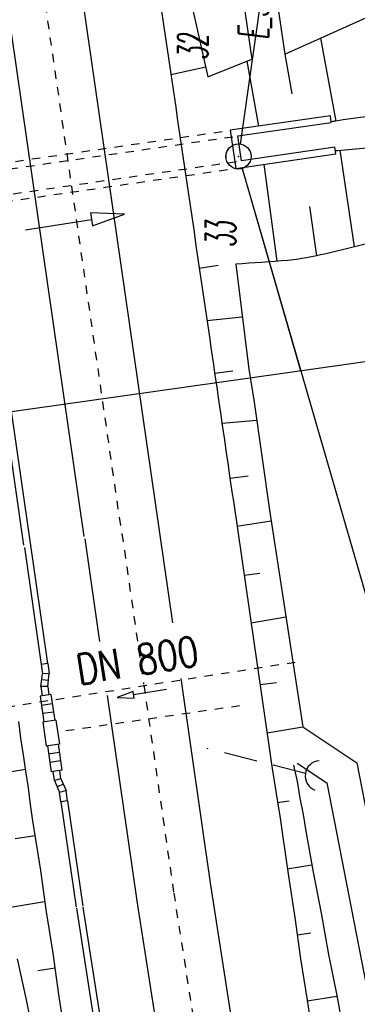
# Model space of a CAD drawing. Extents: x 446457 to 447032, y 444506 to 445688.
# Tile 18 of 83: x 446741 to 446762, y 444675 to 444734. Entities that reach past the tile are written whole.
import ezdxf

# ---------------------------------------------------------------- set-up
doc = ezdxf.new("R2010")
doc.units = 0
doc.header["$LTSCALE"] = 2
doc.header["$MEASUREMENT"] = 0
for name, pattern in [('ACAD_ISO10W100W', [0.5, 0.25, -0.25]), ('AUSGEZOGEN', [0]), ('GESTRICH-X2', [1.5, 1, -0.5]), ('STRICHLINIEX2', [0.5, 0.25, -0.25])]:
    doc.linetypes.add(name, pattern=pattern)
doc.layers.get('0').update_dxf_attribs({"linetype": 'AUSGEZOGEN'})
for name, color, linetype in [('203-GRENZL-BAB', 7, 'AUSGEZOGEN'), ('203-GRENZP-BAB', 7, 'AUSGEZOGEN'), ('204-GRENZL-BAB', 7, 'AUSGEZOGEN'), ('204-GRENZP-BAB', 7, 'AUSGEZOGEN'), ('ANMERKUNG', 7, 'CONTINUOUS'), ('BOESCHG', 250, 'AUSGEZOGEN'), ('DB-Bahnachse', 7, 'CONTINUOUS'), ('DB-Böschungen', 15, 'CONTINUOUS'), ('DB-Durchlass_Tandl', 15, 'CONTINUOUS'), ('DB-Durchlässe', 15, 'CONTINUOUS'), ('DB-Gleisachse', 7, 'CONTINUOUS'), ('DB-Ingenieurbauwerke', 15, 'CONTINUOUS'), ('DB-Kabelanlagen', 15, 'CONTINUOUS'), ('DB-Regenrückhaltebecken_Vorflutgra', 15, 'CONTINUOUS'), ('DURCHL', 200, 'GESTRICH-X2'), ('FBRTOP', 250, 'AUSGEZOGEN'), ('GEBAEUDE', 7, 'AUSGEZOGEN'), ('GRABEN', 250, 'AUSGEZOGEN'), ('MULDE', 250, 'AUSGEZOGEN'), ('Planeinteilung', 250, 'CONTINUOUS'), ('RAHMEN', 7, 'AUSGEZOGEN'), ('SCHSYMBOL', 200, 'AUSGEZOGEN')]:
    doc.layers.add(name, color=color, linetype=linetype)
doc.styles.add('ROMANS', font='romans.shx', dxfattribs={"width": 0.8})

# ---------------------------------------------------------------- blocks, each defined once
blk = doc.blocks.new('DL')
at = {"color": 0}
blk.add_arc((-0.311, 0.025), 0.91, 282.5363, 77.4637, dxfattribs=at)
blk.add_point((0.597, 0.003), dxfattribs=at)
blk = doc.blocks.new('1135420')
at = {"layer": 'RAHMEN'}
blk.add_line((950, 5), (950, 415), dxfattribs=at)
blk = doc.blocks.new('GST')
at = {"color": 0}
blk.add_circle((0, 0), 0.75, dxfattribs=at)
blk.add_point((0, 0), dxfattribs=at)

msp = doc.modelspace()

# ---------------------------------------------------------------- linework, layer by layer
at = {"layer": '203-GRENZL-BAB', "flags": 128}
for points in [[(446760.974, 444771.638), (446754.515, 444726.233)], [(446754.62, 444724.77), (446758.127, 444712.686)]]:
    msp.add_lwpolyline(points, dxfattribs=at)
at = {"layer": '204-GRENZL-BAB', "flags": 128}
for points in [[(446760.974, 444771.638), (446754.516, 444726.232)], [(446754.62, 444724.769), (446770.271, 444670.85)]]:
    msp.add_lwpolyline(points, dxfattribs=at)
at = {"layer": 'BOESCHG'}
for p, q in [((446759.326, 444732.572), (446760.233, 444727.61)), ((446757.191, 444731.609), (446757.602, 444729.229)), ((446754.907, 444731.191), (446755.597, 444727.295)), ((446761.347, 444720.077), (446760.497, 444725.863)), ((446756.717, 444719.22), (446755.947, 444725.022)), ((446759.094, 444719.555), (446758.682, 444722.5))]:
    msp.add_line(p, q, dxfattribs=at)
at = {"layer": 'BOESCHG', "flags": 128}
for points in [[(446723.587, 444944.87), (446726.197, 444918.512), (446750.777, 444738.272), (446752.581, 444730.261)], [(446757.191, 444731.609), (446764.564, 444734.937)], [(446752.581, 444730.261), (446755.213, 444731.313)], [(446754.243, 444719.058), (446755.027, 444712.764)]]:
    msp.add_lwpolyline(points, dxfattribs=at)
at = {"layer": 'BOESCHG'}
msp.add_lwpolyline([(446767.577, 444721.809, 0.013922), (446763.848, 444720.778, -0.024833), (446758.667, 444719.467, -0.026517), (446757.367, 444719.277, -0.011112), (446754.243, 444719.058)], format="xyb", dxfattribs=at)
msp.add_lwpolyline([(446755.027, 444712.764), (446755.355, 444710.8), (446756.266, 444704.34), (446758.266, 444691.375)], dxfattribs=at)
at = {"layer": 'DB-Bahnachse', "linetype": 'ACAD_ISO10W100W'}
for p, q in [((446740.129, 444753.398), (446747.384, 444703.088)), ((446747.434, 444702.938), (446748.733, 444693.924)), ((446748.742, 444693.864), (446750.533, 444681.438)), ((446750.533, 444681.438), (446754.282, 444657.432))]:
    msp.add_line(p, q, dxfattribs=at)
at = {"layer": 'DB-Böschungen'}
for p, q in [((446750.364, 444730.384), (446752.449, 444730.853)), ((446752.061, 444718.818), (446753.194, 444718.98)), ((446752.522, 444715.672), (446754.636, 444715.903)), ((446752.982, 444712.533), (446754.062, 444712.659)), ((446753.421, 444709.534), (446755.507, 444709.72)), ((446753.901, 444706.241), (446754.991, 444706.398)), ((446754.319, 444703.369), (446756.366, 444703.694)), ((446754.743, 444700.456), (446755.677, 444700.577)), ((446755.158, 444697.605), (446757.249, 444697.966)), ((446755.696, 444693.905), (446756.689, 444694.032)), ((446756.116, 444691.014), (446758.266, 444691.375))]:
    msp.add_line(p, q, dxfattribs=at)
at = {"layer": 'DB-Böschungen', "linetype": 'Continuous'}
for p, q in [((446741.25, 444691.691), (446741.357, 444690.696)), ((446741.357, 444690.696), (446741.513, 444689.708)), ((446741.513, 444689.708), (446741.669, 444688.72)), ((446757.71, 444689.08), (446757.915, 444688.1)), ((446741.654, 444688.819), (446739.283, 444688.444)), ((446741.669, 444688.72), (446741.825, 444687.733)), ((446756.426, 444688.877), (446756.582, 444687.889)), ((446756.582, 444687.889), (446756.738, 444686.901)), ((446757.915, 444688.1), (446758.072, 444687.112)), ((446741.825, 444687.733), (446741.932, 444686.737)), ((446741.932, 444686.737), (446742.088, 444685.749)), ((446756.738, 444686.901), (446756.894, 444685.914)), ((446756.746, 444686.852), (446757.437, 444686.961)), ((446758.072, 444687.112), (446758.277, 444686.132)), ((446758.277, 444686.132), (446758.433, 444685.145)), ((446742.088, 444685.749), (446742.244, 444684.762)), ((446756.894, 444685.914), (446757.051, 444684.926)), ((446757.051, 444684.926), (446757.392, 444682.449)), ((446758.433, 444685.145), (446758.873, 444682.683)), ((446742.229, 444684.86), (446741.044, 444684.673)), ((446742.244, 444684.762), (446742.401, 444683.774)), ((446742.401, 444683.774), (446742.557, 444682.786)), ((446742.557, 444682.786), (446742.898, 444680.309)), ((446757.321, 444682.893), (446758.803, 444683.128)), ((446758.873, 444682.683), (446759.362, 444680.229)), ((446757.392, 444682.449), (446757.782, 444679.98)), ((446742.804, 444680.902), (446740.532, 444680.542)), ((446742.898, 444680.309), (446743.288, 444677.84)), ((446759.362, 444680.229), (446759.802, 444677.768)), ((446757.782, 444679.98), (446758.123, 444677.502)), ((446757.946, 444678.942), (446758.736, 444679.067)), ((446743.288, 444677.84), (446743.629, 444675.362)), ((446741.165, 444677.504), (446741.703, 444675.058)), ((446758.123, 444677.502), (446758.514, 444675.033)), ((446759.802, 444677.768), (446760.291, 444675.314)), ((446743.429, 444676.951), (446742.392, 444676.787)), ((446741.49, 444676.087), (446741.477, 444676.085)), ((446741.703, 444675.058), (446742.193, 444672.604)), ((446743.629, 444675.362), (446744.02, 444672.893)), ((446758.514, 444675.033), (446758.904, 444672.564)), ((446758.521, 444674.984), (446760.299, 444675.265)), ((446760.291, 444675.314), (446760.731, 444672.853))]:
    msp.add_line(p, q, dxfattribs=at)
at = {"layer": 'DB-Böschungen'}
msp.add_lwpolyline([(446720.197, 444947.158, 0), (446720.588, 444944.34, -0.000021), (446721.861, 444935.165, -0.000029), (446722.786, 444928.49, -0.002076), (446723.586, 444922.54, 0.002062), (446724.385, 444916.59, 0.000001), (446725.21, 444910.64, -0.000001), (446726.034, 444904.69), (446727.684, 444892.79, -0.000854), (446728.612, 444886.001, 0.000446), (446730.382, 444872.99, 0.000157), (446732.831, 444855.14, 0.000129), (446735.829, 444833.389, 0.000159), (446738.898, 444811.216, 0.000371), (446740.226, 444801.689, 0.000108), (446740.815, 444797.499, 0.000023), (446743.574, 444777.889, 0.000089), (446747.32, 444751.314, 0.000421), (446748.115, 444745.715, 0.00098), (446748.299, 444744.447, -0.000042), (446752.686, 444714.558, -0.000256), (446753.859, 444706.53, -0.000116), (446756.426, 444688.877)], format="xyb", dxfattribs=at)
at = {"layer": 'DB-Durchlass_Tandl', "linetype": 'STRICHLINIEX2'}
for p, q in [((446733.786, 444723.745), (446754.373, 444726.715)), ((446734.125, 444724.198), (446753.92, 444727.053)), ((446734, 444722.261), (446754.587, 444725.23)), ((446734.453, 444721.922), (446754.248, 444724.777))]:
    msp.add_line(p, q, dxfattribs=at)
at = {"layer": 'DB-Durchlass_Tandl', "linetype": 'Continuous'}
for p, q in [((446747.583, 444722.044), (446745.545, 444722.123)), ((446745.545, 444722.123), (446745.671, 444721.333)), ((446745.671, 444721.333), (446747.583, 444722.044)), ((446741.658, 444721.097), (446745.608, 444721.728))]:
    msp.add_line(p, q, dxfattribs=at)
at = {"layer": 'DB-Durchlässe', "linetype": 'STRICHLINIEX2'}
msp.add_line((446757.81, 444695.232), (446738.926, 444692.293), dxfattribs=at)
at = {"layer": 'DB-Durchlässe', "linetype": 'Continuous'}
for p, q in [((446748.1, 444693.491), (446747.144, 444693.136)), ((446748.163, 444693.096), (446748.1, 444693.491)), ((446750.106, 444693.609), (446748.131, 444693.293)), ((446747.144, 444693.136), (446748.163, 444693.096))]:
    msp.add_line(p, q, dxfattribs=at)
at = {"layer": 'DB-Gleisachse', "linetype": 'Continuous'}
for p, q in [((446735.369, 444802.161), (446750.449, 444697.605)), ((446730.915, 444801.518), (446745.157, 444702.767)), ((446745.207, 444702.617), (446746.093, 444696.475)), ((446750.956, 444694.275), (446752.76, 444681.759)), ((446746.557, 444693.249), (446748.306, 444681.117)), ((446752.756, 444681.785), (446768.248, 444582.584)), ((446748.31, 444681.091), (446763.802, 444581.89))]:
    msp.add_line(p, q, dxfattribs=at)
at = {"layer": 'DB-Ingenieurbauwerke'}
for p, q in [((446759.908, 444727.917), (446753.92, 444727.053)), ((446759.965, 444727.521), (446759.908, 444727.917)), ((446754.373, 444726.714), (446759.965, 444727.521)), ((446753.92, 444727.053), (446754.248, 444724.777)), ((446754.587, 444725.23), (446754.373, 444726.714)), ((446754.248, 444724.777), (446760.236, 444725.64)), ((446760.179, 444726.036), (446754.587, 444725.23)), ((446760.236, 444725.64), (446760.179, 444726.036))]:
    msp.add_line(p, q, dxfattribs=at)
at = {"layer": 'DB-Kabelanlagen', "linetype": 'Continuous'}
for p, q in [((446727.303, 444800.997), (446741.545, 444702.246)), ((446727.699, 444801.054), (446742.971, 444695.158)), ((446741.595, 444702.097), (446742.602, 444695.105)), ((446742.993, 444695.161), (446742.597, 444695.104)), ((446742.597, 444695.104), (446742.676, 444694.553)), ((446742.993, 444695.161), (446743.08, 444694.558)), ((446742.585, 444693.786), (446742.676, 444694.553)), ((446743.08, 444694.558), (446742.676, 444694.553)), ((446742.988, 444693.791), (446743.08, 444694.558)), ((446742.988, 444693.791), (446742.585, 444693.786)), ((446742.585, 444693.786), (446742.665, 444693.235)), ((446743.031, 444694.148), (446742.634, 444694.196)), ((446742.988, 444693.791), (446743.06, 444693.292)), ((446743.184, 444693.31), (446742.541, 444693.217)), ((446742.541, 444693.217), (446742.764, 444691.673)), ((446743.184, 444693.31), (446743.407, 444691.766)), ((446743.264, 444692.756), (446742.621, 444692.663)), ((446743.336, 444692.261), (446742.692, 444692.168)), ((446743.481, 444691.777), (446742.689, 444691.662)), ((446742.689, 444691.662), (446742.896, 444690.227)), ((446743.481, 444691.777), (446743.688, 444690.341)), ((446743.688, 444690.341), (446742.896, 444690.227)), ((446742.971, 444690.238), (446743.193, 444688.694)), ((446743.614, 444690.331), (446743.837, 444688.787)), ((446743.685, 444689.836), (446743.042, 444689.743)), ((446743.757, 444689.341), (446743.114, 444689.248)), ((446743.837, 444688.787), (446743.193, 444688.694)), ((446743.397, 444688.161), (446743.317, 444688.712)), ((446743.785, 444688.27), (446743.713, 444688.769)), ((446743.785, 444688.27), (446743.397, 444688.161)), ((446743.397, 444688.161), (446743.701, 444687.45)), ((446743.927, 444687.939), (446743.559, 444687.781)), ((446743.785, 444688.27), (446744.09, 444687.56)), ((446744.09, 444687.56), (446743.701, 444687.45)), ((446743.781, 444686.9), (446743.701, 444687.45)), ((446744.177, 444686.957), (446744.09, 444687.56)), ((446744.176, 444686.957), (446743.78, 444686.9)), ((446743.785, 444686.901), (446744.693, 444680.597)), ((446744.18, 444686.958), (446745.089, 444680.654)), ((446744.703, 444680.528), (446760.195, 444581.327)), ((446745.099, 444680.589), (446760.591, 444581.388))]:
    msp.add_line(p, q, dxfattribs=at)
at = {"layer": 'DB-Kabelanlagen', "linetype": 'STRICHLINIEX2'}
msp.add_line((446754.476, 444692.63), (446743.574, 444691.058), dxfattribs=at)
at = {"layer": 'DB-Regenrückhaltebecken_Vorflutgra', "linetype": 'Continuous'}
msp.add_line((446741.49, 444676.087), (446741.477, 444676.085), dxfattribs=at)
msp.add_line((446741.49, 444676.087), (446741.477, 444676.085), dxfattribs=at)
at = {"layer": 'DURCHL'}
msp.add_line((446758.415, 444688.596), (446752.529, 444690.073), dxfattribs=at)
at = {"layer": 'FBRTOP', "const_width": 0.5}
for points in [[(446727.61, 445203.657, 0.000005), (446731.551, 445175.831, 0.000006)], [(446734.439, 445155.439, 0.000005), (446738.345, 445127.869, 0.000006), (446741.348, 445106.672, 0.000262)], [(446741.69, 445219.137, -0.000001), (446752.968, 445139.575, -0.000002), (446759.232, 445095.374), (446773.265, 444996.363), (446787.298, 444897.353, -0.000001), (446796.069, 444835.471, 0.000001), (446804.839, 444773.59, 0.000003), (446813.61, 444711.708, -0.000002), (446822.381, 444649.827, -0.000001), (446829.398, 444600.321, 0.000001), (446836.414, 444550.816, 0.000001), (446838.343, 444537.206, -0.000003)], [(446713.968, 445215.207, -0.000001), (446725.245, 445135.645, -0.000002), (446731.51, 445091.444), (446745.543, 444992.433), (446759.576, 444893.423, -0.000001), (446768.346, 444831.542, 0.000001), (446777.117, 444769.66, 0.000003), (446785.888, 444707.779, -0.000002), (446794.659, 444645.897, -0.000001), (446801.675, 444596.392, 0.000001), (446808.692, 444546.886, 0.000001), (446810.62, 444533.277, -0.000003)], [(446769.381, 444909.081, 0.000143), (446772.833, 444884.705, 0.000117), (446776.395, 444859.645, -0.00009), (446779.957, 444834.586, -0.000035), (446781.73, 444822.091, -0.000036), (446783.438, 444810.04, -0.000285), (446784.88, 444799.819, 0.000197), (446786.968, 444785.001, 0.000526), (446790.163, 444762.559, -0.000443), (446793.963, 444735.904, -0.000393), (446797.87, 444708.162, 0.000518), (446800.837, 444687.137, 0.000013), (446804.379, 444662.224, 0.000014), (446807.839, 444637.901, 0.000003), (446809.638, 444625.258, 0.000005), (446810.731, 444617.575, 0.000318)]]:
    msp.add_lwpolyline(points, format="xyb", dxfattribs=at)
at = {"layer": 'FBRTOP'}
msp.add_lwpolyline([(446744.661, 445219.558, -0.000001), (446755.938, 445139.996, -0.000002), (446762.203, 445095.795), (446776.236, 444996.784), (446790.269, 444897.774, -0.000001), (446799.039, 444835.892, 0.000001), (446807.81, 444774.011, 0.000003), (446816.581, 444712.129, -0.000002), (446825.352, 444650.248, -0.000001), (446832.368, 444600.742, 0.000001), (446839.385, 444551.237, 0.000001), (446841.314, 444537.627, -0.000003)], format="xyb", dxfattribs=at)
at = {"layer": 'GEBAEUDE', "flags": 128}
msp.add_lwpolyline([(446755.027, 444712.764), (446755.355, 444710.8)], dxfattribs=at)
at = {"layer": 'GRABEN'}
for points in [[(446775.561, 444729.281, 0.005181), (446771.453, 444728.951, 0.005181), (446767.354, 444728.536, 0.00903), (446760.233, 444727.61, 0.000349), (446759.958, 444727.569)], [(446760.207, 444725.84, 0.000216), (446760.337, 444725.85, 0.011739), (446767.354, 444726.572, 0.00708), (446771.567, 444727.166, 0.000097), (446771.625, 444727.175)]]:
    msp.add_lwpolyline(points, format="xyb", dxfattribs=at)
at = {"layer": 'MULDE', "flags": 128}
for points in [[(446632.76, 445584.791), (446633.608, 445574.921), (446665.24, 445365.128), (446698.143, 445133.144), (446718.794, 444974.009), (446724.156, 444947.458), (446728.66, 444934.055), (446731.066, 444919.455), (446754.11, 444738.705), (446755.213, 444731.313)], [(446634.752, 445584.963), (446635.596, 445575.155), (446667.218, 445365.418), (446700.125, 445133.414), (446720.768, 444974.337), (446726.092, 444947.976), (446730.608, 444934.539), (446733.046, 444919.745), (446756.092, 444738.979), (446757.191, 444731.609)], [(446758.266, 444691.375), (446761.5, 444689.222), (446766.823, 444661.946), (446777.962, 444587.095), (446780.89, 444571.901), (446783.545, 444555.23), (446783.199, 444544.683), (446782.701, 444540.441), (446782.283, 444533.232)], [(446757.918, 444689.204), (446759.696, 444688.02), (446764.851, 444661.608), (446775.99, 444586.759), (446778.92, 444571.555), (446781.539, 444555.104), (446781.203, 444544.833), (446780.707, 444540.615), (446780.287, 444533.348)]]:
    msp.add_lwpolyline(points, dxfattribs=at)

# ---------------------------------------------------------------- block references
at = {"layer": '203-GRENZP-BAB', "rotation": 278.0670990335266}
msp.add_blockref('GST', (446754.411, 444725.49), dxfattribs=at)
at = {"layer": '204-GRENZP-BAB', "rotation": 278.0670990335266}
msp.add_blockref('GST', (446754.41, 444725.49), dxfattribs=at)
at = {"layer": 'Planeinteilung', "linetype": 'Continuous', "rotation": 278.0670990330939}
msp.add_blockref('1135420', (446457.283, 445629.54), dxfattribs=at)
at = {"layer": 'SCHSYMBOL', "rotation": 171.7541800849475}
msp.add_blockref('DL', (446759.006, 444688.513), dxfattribs=at)

# ---------------------------------------------------------------- texts
at = {"layer": 'ANMERKUNG', "style": 'ROMANS', "oblique": 7, "width": 0.5}
for s, p in [('E_37', (446756.202, 444732.461)), ('32', (446752.581, 444731.261)), ('33', (446754.243, 444720.058))]:
    msp.add_text(s, height=1.8, rotation=90, dxfattribs=at).set_placement(p)
at = {"layer": 'DB-Durchlässe', "linetype": 'Continuous', "style": 'ROMANS', "oblique": 0, "width": 0.8}
msp.add_text('DN 800', height=1.8, rotation=9.07546, dxfattribs=at).set_placement((446744.872, 444693.891))

doc.saveas('drawing.dxf')
